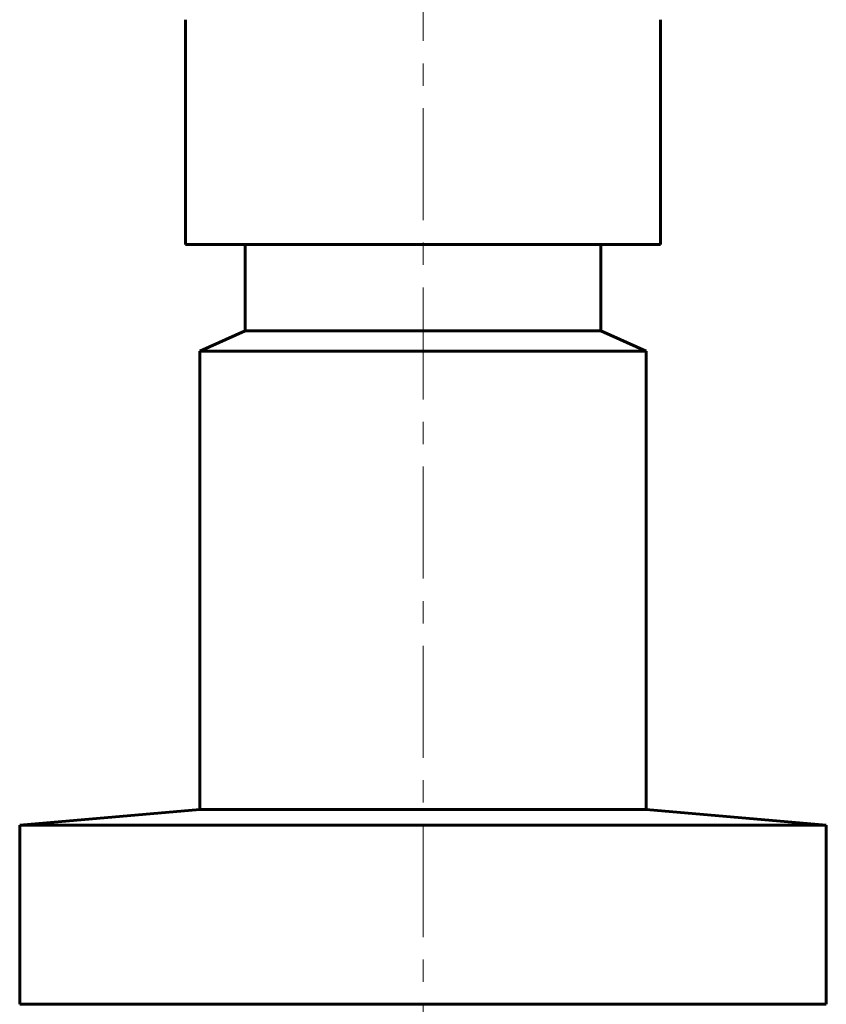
# Model space of a CAD drawing. Header units: millimetres. Extents: x 52 to 192, y 41 to 254.
# Tile 3 of 4: x 95 to 149, y 110 to 176. Entities that reach past the tile are written whole.
import ezdxf

# ---------------------------------------------------------------- set-up
doc = ezdxf.new("R2010")
doc.units = ezdxf.units.MM
doc.linetypes.add('K5LT_AXLED', pattern=[12, 7.5, -1.5, 1.5, -1.5])
doc.linetypes.add('K5LT_BASIC', pattern=[0])
doc.layers.add('Системный слой (1)', color=7, linetype='Continuous', true_color=0x6c6c6c)

# ---------------------------------------------------------------- blocks, each defined once
blk = doc.blocks.new('U9')
at = {"layer": 'Системный слой (1)', "color": 150, "linetype": 'K5LT_BASIC', "lineweight": 60, "true_color": 0x0080ff}
for p, q in [((95.174, 110), (95.174, 110)), ((149.174, 110), (149.174, 110))]:
    blk.add_line(p, q, dxfattribs=at)

msp = doc.modelspace()

# ---------------------------------------------------------------- linework, layer by layer
at = {"layer": 'Системный слой (1)', "color": 30, "linetype": 'K5LT_AXLED', "lineweight": 18, "true_color": 0xff8000}
msp.add_line((122.174, 254.003), (122.174, 104.503), dxfattribs=at)
at = {"layer": 'Системный слой (1)', "color": 150, "linetype": 'K5LT_BASIC', "lineweight": 60, "true_color": 0x0080ff}
for p, q in [((106.279, 160.883), (106.279, 175.926)), ((138.068, 160.883), (138.068, 175.926)), ((106.279, 160.883), (138.068, 160.883)), ((110.279, 155.1), (110.279, 160.883)), ((134.068, 155.1), (134.068, 160.883)), ((110.279, 155.1), (107.224, 153.725)), ((110.279, 155.1), (134.068, 155.1)), ((134.068, 155.1), (137.123, 153.725)), ((107.224, 123.054), (107.224, 153.725)), ((107.224, 153.725), (137.123, 153.725)), ((137.123, 123.054), (137.123, 153.725)), ((107.224, 123.054), (95.174, 122)), ((107.224, 123.054), (122.174, 123.054)), ((122.174, 123.054), (137.123, 123.054)), ((137.123, 123.054), (149.174, 122)), ((95.174, 110), (95.174, 122)), ((95.174, 122), (122.174, 122)), ((122.174, 122), (149.174, 122)), ((149.174, 110), (149.174, 122)), ((95.174, 110), (149.174, 110))]:
    msp.add_line(p, q, dxfattribs=at)

# ---------------------------------------------------------------- block references
at = {"layer": 'Системный слой (1)'}
msp.add_blockref('U9', (0, 0), dxfattribs=at)

doc.saveas('drawing.dxf')
